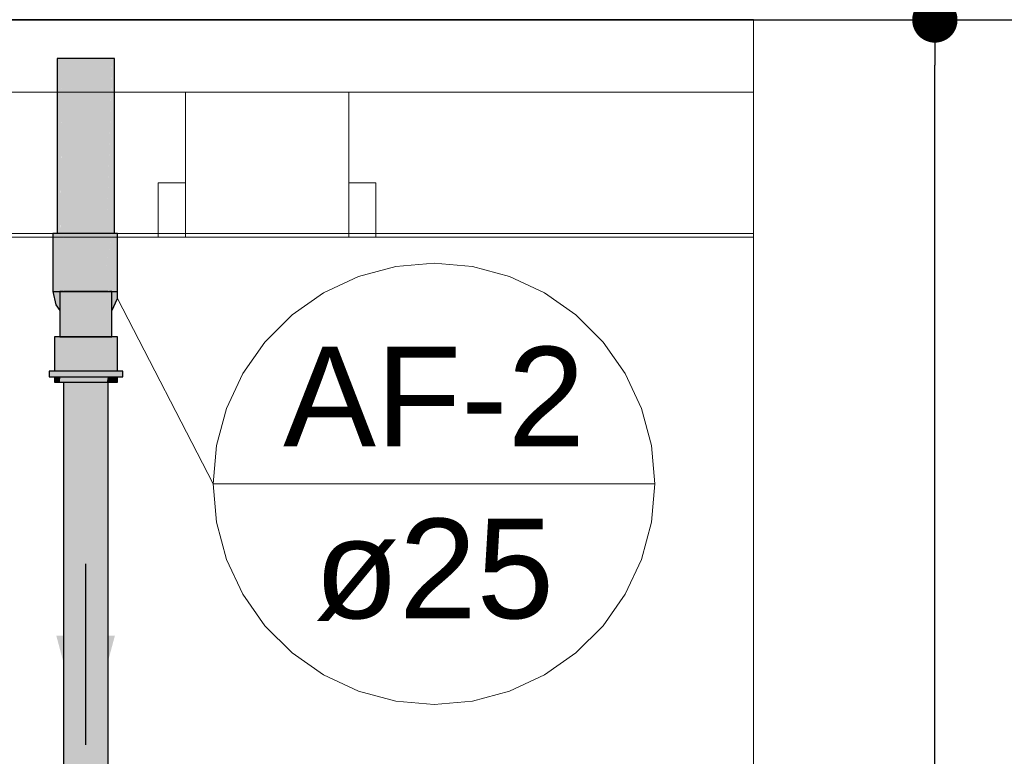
# Model space of a CAD drawing. Header units: millimetres. Extents: x -16331 to -10174, y -4135 to -3584.
# Tile 105 of 256: x -10359.2 to -10357.03, y -4009.82 to -4008.19. Entities that reach past the tile are written whole.
import ezdxf

# ---------------------------------------------------------------- set-up
doc = ezdxf.new("R2010")
doc.units = ezdxf.units.MM
for name, color, linetype in [('AF-Colunas', 4, 'Continuous'), ('AF-Condutos', 4, 'Continuous'), ('AF-Sentido conduto', 7, 'Continuous'), ('DI-Eixos', 7, 'Continuous')]:
    doc.layers.add(name, color=color, linetype=linetype)
for name, color, linetype, lineweight in [('AF-Indicação coluna', 5, 'Continuous', 13), ('DI-Cotas', 9, 'Continuous', 5), ('DI-Elementos externos em corte', 9, 'Continuous', 18), ('DI-Elementos externos em vista', 9, 'Continuous', 5), ('IFC-IfcWall-Contorno', 250, 'Continuous', 5)]:
    doc.layers.add(name, color=color, linetype=linetype, lineweight=lineweight)
doc.styles.add('Arial', font='arial.ttf', dxfattribs={"height": 100})
doc.styles.add('TimesNewRoman', font='times.ttf')
doc.dimstyles.new('UM_25.000000', dxfattribs={"dimtxt": 0.18, "dimasz": 0.1, "dimexe": 0.1, "dimexo": 0.2, "dimgap": 0, "dimtad": 1, "dimtih": 1, "dimtoh": 1, "dimdec": 1, "dimlfac": 25, "dimzin": 0, "dimdsep": 46, "dimtxsty": 'Standard', "dimblk": 'CLOSED', "dimblk1": 'CLOSED', "dimblk2": 'CLOSED', "dimcen": 0.09, "dimdle": 0.1, "dimadec": 1, "dimazin": 2, "dimtfac": 1, "dimtdec": 4, "dimtofl": 0, "dimtmove": 0, "dimatfit": 3, "dimldrblk": 'CLOSED', "dimfxl": 1, "dimtolj": 1, "dimarcsym": 0})

# ---------------------------------------------------------------- blocks, each defined once
blk = doc.blocks.new('_Dot')
at = {"color": 0, "linetype": 'ByBlock', "lineweight": -2}
blk.add_line((-0.5, 0), (-1, 0), dxfattribs=at)
at = {"color": 0, "linetype": 'ByBlock', "const_width": 0.5}
blk.add_lwpolyline([(-0.25, 0, 1), (0.25, 0, 1)], format="xyb", close=True, dxfattribs=at)
blk = doc.blocks.new('*D224')
at = {"layer": 'Defpoints', "color": 0, "transparency": 16777216}
for p in [(-10358.1826, -4008.1924), (-10357.1826, -4008.1924), (-10358.1826, -4018.7924)]:
    blk.add_point(p, dxfattribs=at)
at = {"layer": 'DI-Cotas', "color": 0, "lineweight": -2, "transparency": 16777216}
for p, q in [((-10357.9826, -4008.1924), (-10357.0826, -4008.1924)), ((-10357.1826, -4018.6924), (-10357.1826, -4008.2924)), ((-10357.9826, -4018.7924), (-10357.0826, -4018.7924))]:
    blk.add_line(p, q, dxfattribs=at)
at = {"layer": 'DI-Cotas', "color": 0, "lineweight": -2, "transparency": 16777216, "xscale": 0.1, "yscale": 0.1, "zscale": 0.1}
for p, rotation in [((-10357.1826, -4008.1924), 90), ((-10357.1826, -4018.7924), 270)]:
    blk.add_blockref('_Dot', p, dxfattribs=dict(at, rotation=rotation))
at = {"layer": 'DI-Cotas', "transparency": 16777216, "insert": (-10357.3326, -4013.4924), "char_height": 0.15, "attachment_point": 5, "rotation": 90, "style": 'TimesNewRoman'}
blk.add_mtext('\\A1;265', dxfattribs=at)

msp = doc.modelspace()

# ---------------------------------------------------------------- hatches: boundary and pattern name
at = {"layer": 'AF-Colunas', "linetype": 'Continuous'}
for points in [[(-10359.1217, -4008.6637), (-10359.1279, -4008.6637), (-10359.1279, -4008.7917), (-10359.1217, -4008.7917), (-10359.1185, -4008.7687), (-10359.1041, -4008.6637), (-10359.1185, -4008.6637)], [(-10359.1217, -4008.7917), (-10359.1185, -4008.7917), (-10359.1127, -4008.7917), (-10359.1048, -4008.7917), (-10359.1041, -4008.7917), (-10359.0782, -4008.7917), (-10359.0484, -4008.7917), (-10359.0199, -4008.7917), (-10358.9977, -4008.6637), (-10359.0199, -4008.6637), (-10359.0484, -4008.6637), (-10359.0782, -4008.6637), (-10359.1041, -4008.6637), (-10359.1048, -4008.6691), (-10359.1127, -4008.726), (-10359.1185, -4008.7687)], [(-10358.9855, -4008.6637), (-10358.9919, -4008.6637), (-10358.996, -4008.7533), (-10358.9919, -4008.6637), (-10358.9977, -4008.6637), (-10358.9979, -4008.6652), (-10359.0059, -4008.7112), (-10359.0084, -4008.7254), (-10359.0059, -4008.7309), (-10359.0026, -4008.7385), (-10359.0025, -4008.7386), (-10358.9979, -4008.6676), (-10359.0025, -4008.7386), (-10358.9979, -4008.7489), (-10358.9979, -4008.7491), (-10358.9977, -4008.7494), (-10358.9979, -4008.7491), (-10358.9979, -4008.7489), (-10359.0025, -4008.7386), (-10359.0026, -4008.7385), (-10359.0059, -4008.7309), (-10359.0084, -4008.7254), (-10359.0199, -4008.7917), (-10359.0059, -4008.7917), (-10358.9979, -4008.7917), (-10358.9977, -4008.7917), (-10358.9944, -4008.7569), (-10358.9919, -4008.7313), (-10358.9944, -4008.7569), (-10358.9919, -4008.7623), (-10358.9944, -4008.7569), (-10358.9977, -4008.7917), (-10358.9919, -4008.7917), (-10358.9906, -4008.7653), (-10358.9919, -4008.7917), (-10358.9855, -4008.7917), (-10358.9855, -4008.7768)], [(-10359.1217, -4008.821), (-10359.1127, -4008.8335), (-10359.1127, -4008.8332), (-10359.1048, -4008.8437), (-10359.1048, -4008.8351), (-10359.1004, -4008.8412), (-10359.0765, -4008.855), (-10359.0717, -4008.8402), (-10359.09, -4008.8296), (-10359.0717, -4008.8402), (-10359.0506, -4008.8424), (-10359.0645, -4008.818), (-10359.0744, -4008.8122), (-10359.0645, -4008.818), (-10359.0506, -4008.8424), (-10359.0305, -4008.8358), (-10359.0531, -4008.8191), (-10359.0305, -4008.8358), (-10359.0227, -4008.8494), (-10359.0059, -4008.8343), (-10359.0059, -4008.8315), (-10359.0059, -4008.8343), (-10359.0059, -4008.8391), (-10358.9979, -4008.8339), (-10359.0021, -4008.8308), (-10358.9979, -4008.8339), (-10358.9979, -4008.8342), (-10358.9977, -4008.8341), (-10358.9855, -4008.8067), (-10358.9979, -4008.8248), (-10358.9979, -4008.8214), (-10358.9979, -4008.8161), (-10359.0059, -4008.8281), (-10358.9979, -4008.8161), (-10358.9979, -4008.8214), (-10358.9979, -4008.8248), (-10358.9855, -4008.8067), (-10358.9855, -4008.7917), (-10358.9883, -4008.7917), (-10358.9855, -4008.7768), (-10358.9909, -4008.7779), (-10358.9909, -4008.7917), (-10358.9909, -4008.8056), (-10358.9979, -4008.8103), (-10359.0059, -4008.8157), (-10359.0147, -4008.8217), (-10359.0422, -4008.8156), (-10359.0147, -4008.8217), (-10359.0059, -4008.8157), (-10358.9979, -4008.8103), (-10358.9909, -4008.8056), (-10358.9979, -4008.8041), (-10358.9919, -4008.8054), (-10358.9909, -4008.8056), (-10358.9919, -4008.8016), (-10358.9946, -4008.7917), (-10358.9979, -4008.7917), (-10358.9994, -4008.7917), (-10359.0059, -4008.8024), (-10358.9995, -4008.7917), (-10358.9995, -4008.7917), (-10358.9919, -4008.7781), (-10359.0059, -4008.7811), (-10359.0059, -4008.7917), (-10359.0059, -4008.802), (-10359.0059, -4008.7917), (-10359.0059, -4008.7811), (-10359.0061, -4008.7812), (-10359.0061, -4008.7917), (-10359.0061, -4008.8023), (-10359.006, -4008.7917), (-10359.0061, -4008.8023), (-10359.0336, -4008.8079), (-10359.0061, -4008.8023), (-10359.0061, -4008.7917), (-10359.0061, -4008.7812), (-10359.021, -4008.7917), (-10359.029, -4008.7975), (-10359.029, -4008.786), (-10359.0559, -4008.7917), (-10359.0811, -4008.803), (-10359.1024, -4008.8125), (-10359.1048, -4008.8135), (-10359.1127, -4008.8244), (-10359.1127, -4008.8273), (-10359.1127, -4008.8244), (-10359.1048, -4008.8135), (-10359.1024, -4008.8125), (-10359.0811, -4008.803), (-10359.0559, -4008.7917), (-10359.029, -4008.786), (-10359.029, -4008.7917), (-10359.029, -4008.7975), (-10359.021, -4008.7917), (-10359.0061, -4008.7812), (-10358.9919, -4008.7781), (-10358.9919, -4008.7796), (-10358.9909, -4008.7779), (-10358.9919, -4008.7735), (-10358.9919, -4008.7755), (-10359.0021, -4008.7526), (-10359.0147, -4008.7618), (-10359.0336, -4008.7756), (-10359.0422, -4008.7679), (-10359.0531, -4008.7643), (-10359.0645, -4008.7655), (-10359.0744, -4008.7713), (-10359.0811, -4008.7805), (-10359.0835, -4008.7917), (-10359.0811, -4008.7805), (-10359.1048, -4008.7917), (-10359.1048, -4008.8012), (-10359.1127, -4008.817), (-10359.1048, -4008.8012), (-10359.1048, -4008.7917), (-10359.1048, -4008.7909), (-10359.1068, -4008.7917), (-10359.1127, -4008.8128), (-10359.1068, -4008.7917), (-10359.1127, -4008.8077), (-10359.1167, -4008.8188), (-10359.1127, -4008.8077), (-10359.1068, -4008.7917), (-10359.0811, -4008.7805), (-10359.1024, -4008.771), (-10359.1127, -4008.7816), (-10359.1185, -4008.7917), (-10359.1127, -4008.7917), (-10359.1225, -4008.7917), (-10359.1185, -4008.7917), (-10359.1185, -4008.7877), (-10359.1185, -4008.7733), (-10359.1185, -4008.7691), (-10359.1279, -4008.7917)], [(-10358.9919, -4008.7917), (-10358.9946, -4008.7917), (-10358.9919, -4008.8016), (-10358.9909, -4008.8056), (-10358.9909, -4008.7917), (-10358.9909, -4008.7779), (-10358.9919, -4008.7796), (-10358.9919, -4008.7819)], [(-10359.1127, -4008.8917), (-10359.1048, -4008.8917), (-10359.1029, -4008.8917), (-10359.1048, -4008.8704), (-10359.1029, -4008.8917), (-10359.1029, -4008.847), (-10359.1029, -4008.7917), (-10359.1048, -4008.8442), (-10359.1029, -4008.7917), (-10359.1048, -4008.812), (-10359.1076, -4008.8404), (-10359.1048, -4008.812), (-10359.1048, -4008.7917), (-10359.1127, -4008.7917), (-10359.1127, -4008.8335)], [(-10359.1029, -4008.7917), (-10359.1029, -4008.8917), (-10359.0849, -4008.8917), (-10359.062, -4008.8917), (-10359.038, -4008.8917), (-10359.0171, -4008.7917), (-10359.038, -4008.7917), (-10359.062, -4008.7917), (-10359.0849, -4008.7917)], [(-10358.9979, -4008.8343), (-10358.9979, -4008.7917), (-10359.003, -4008.7917), (-10359.0059, -4008.8128), (-10359.0059, -4008.7917), (-10359.0171, -4008.7917), (-10359.0325, -4008.8654), (-10359.0171, -4008.8516), (-10359.0325, -4008.8654), (-10359.038, -4008.8917), (-10359.0171, -4008.8917), (-10359.0121, -4008.8471), (-10359.0106, -4008.8457), (-10359.0059, -4008.8415), (-10359.0106, -4008.8457), (-10359.0121, -4008.8471), (-10359.0171, -4008.8917), (-10359.0059, -4008.8917), (-10359.0044, -4008.8401), (-10359.0059, -4008.8917), (-10359.003, -4008.8917), (-10359.003, -4008.8388), (-10359.0005, -4008.8366), (-10359.0002, -4008.8363), (-10359.0005, -4008.8366), (-10359.003, -4008.8388), (-10359.003, -4008.8459), (-10359.0004, -4008.8401), (-10359.003, -4008.8459), (-10359.003, -4008.8917), (-10358.9979, -4008.8917), (-10358.9979, -4008.8346)], [(-10359.0059, -4008.8024), (-10358.9994, -4008.7917), (-10358.9995, -4008.7917)], [(-10358.9977, -4008.8341), (-10358.9979, -4008.8342), (-10358.9979, -4008.8343)], [(-10359.1244, -4008.9677), (-10359.1216, -4008.9677), (-10359.1126, -4008.8917), (-10359.1244, -4008.8917)], [(-10359.1126, -4008.8917), (-10359.1216, -4008.9677), (-10359.1126, -4008.9677), (-10359.1107, -4008.9677), (-10359.1074, -4008.9677), (-10359.1048, -4008.9677), (-10359.1015, -4008.9677), (-10359.1048, -4008.956), (-10359.1015, -4008.9677), (-10359.0909, -4008.9677), (-10359.0843, -4008.9677), (-10359.0633, -4008.8917), (-10359.0909, -4008.8917), (-10359.1048, -4008.8917)], [(-10359.005, -4008.9677), (-10358.992, -4008.8917), (-10359.0059, -4008.8917), (-10359.0091, -4008.8917), (-10359.0343, -4008.8917), (-10359.0633, -4008.8917), (-10359.0843, -4008.9677), (-10359.0633, -4008.9677), (-10359.0603, -4008.9677), (-10359.0563, -4008.9677), (-10359.0343, -4008.9677), (-10359.0283, -4008.9677), (-10359.0091, -4008.9677), (-10359.0088, -4008.9677), (-10359.0083, -4008.9677), (-10359.0069, -4008.9677), (-10359.0059, -4008.9677)], [(-10358.9859, -4008.8917), (-10358.992, -4008.8917), (-10359.005, -4008.9677), (-10359.0026, -4008.9677), (-10358.992, -4008.9677), (-10358.9914, -4008.9677), (-10358.9905, -4008.9677), (-10358.9859, -4008.9677)], [(-10358.981, -4008.9797), (-10358.9739, -4008.9797), (-10358.9739, -4008.9677), (-10358.981, -4008.9677), (-10358.9859, -4008.9677), (-10359.0011, -4008.9677), (-10359.0059, -4008.9677), (-10359.0059, -4008.9697), (-10359.0059, -4008.9677), (-10359.0306, -4008.9677), (-10359.0645, -4008.9677), (-10359.0969, -4008.9677), (-10359.1048, -4008.9677), (-10359.1048, -4008.9715), (-10359.1048, -4008.9677), (-10359.1223, -4008.9677), (-10359.1244, -4008.9677), (-10359.1244, -4008.9696), (-10359.1244, -4008.9677), (-10359.1361, -4008.9677), (-10359.1361, -4008.9797), (-10359.1244, -4008.9797), (-10359.1223, -4008.9797), (-10359.1048, -4008.9797), (-10359.0969, -4008.9797), (-10359.0645, -4008.9797), (-10359.0306, -4008.9797), (-10359.0059, -4008.9797), (-10359.0011, -4008.9797), (-10358.9859, -4008.9707), (-10359.0011, -4008.9797), (-10358.9859, -4008.9797)], [(-10359.123, -4008.9797), (-10359.1244, -4008.9917), (-10359.1126, -4008.9917), (-10359.1126, -4008.9797)], [(-10359.1244, -4008.9917), (-10359.123, -4008.9797), (-10359.1244, -4008.9797)], [(-10359.1126, -4008.9917), (-10359.1048, -4008.9917), (-10359.0909, -4008.9917), (-10359.0633, -4008.9917), (-10359.0343, -4008.9917), (-10359.0091, -4008.9917), (-10359.007, -4008.9797), (-10359.0087, -4008.9797), (-10359.0091, -4008.9797), (-10359.0313, -4008.9797), (-10359.0343, -4008.9797), (-10359.0598, -4008.9797), (-10359.0633, -4008.9797), (-10359.0738, -4008.9797), (-10359.0876, -4008.9797), (-10359.0909, -4008.9797), (-10359.0962, -4008.9797), (-10359.1032, -4008.9797), (-10359.1048, -4008.9797), (-10359.1061, -4008.9797), (-10359.11, -4008.9797), (-10359.1116, -4008.9797)], [(-10359.1126, -4008.9917), (-10359.1116, -4008.9797), (-10359.1126, -4008.9797)], [(-10358.9859, -4008.9797), (-10358.9913, -4008.9797), (-10358.992, -4008.9797), (-10359.0043, -4008.9797), (-10359.0059, -4008.9797), (-10359.007, -4008.9797), (-10359.0091, -4008.9917), (-10359.0059, -4008.9917), (-10358.992, -4008.9917), (-10358.9859, -4008.9917)]]:
    msp.add_hatch(color=140, dxfattribs=at).paths.add_polyline_path(points)
at = {"layer": 'AF-Condutos', "linetype": 'Continuous'}
for points in [[(-10359.1185, -4008.6637), (-10359.1158, -4008.6637), (-10359.1077, -4008.2777), (-10359.1185, -4008.2777)], [(-10359.1127, -4008.513), (-10359.1127, -4008.7917), (-10359.1077, -4008.2777)], [(-10359.1077, -4008.2777), (-10359.1114, -4008.6637), (-10359.1077, -4008.6637), (-10359.1028, -4008.6637), (-10359.1006, -4008.6637), (-10359.0879, -4008.6637), (-10359.0816, -4008.6637), (-10359.0626, -4008.6637), (-10359.0626, -4008.2777), (-10359.0879, -4008.2777)], [(-10359.0304, -4008.6637), (-10359.0131, -4008.2777), (-10359.0362, -4008.2777), (-10359.0626, -4008.2777), (-10359.0626, -4008.6637), (-10359.056, -4008.6637), (-10359.0362, -4008.6637)], [(-10359.0092, -4008.6637), (-10358.9975, -4008.2777), (-10359.0131, -4008.2777), (-10359.0304, -4008.6637), (-10359.0131, -4008.6637)], [(-10358.9979, -4008.3061), (-10358.9979, -4008.7917), (-10358.9975, -4008.2777), (-10358.9979, -4008.2931), (-10359.0059, -4008.556), (-10359.0059, -4008.7917)], [(-10358.9975, -4008.2777), (-10358.9978, -4008.6637), (-10358.9975, -4008.6637)], [(-10358.9961, -4008.6637), (-10358.9919, -4008.2777), (-10358.9975, -4008.2777), (-10358.9975, -4008.6637), (-10358.9971, -4008.6637)], [(-10358.9919, -4008.2777), (-10358.9961, -4008.6637), (-10358.9919, -4008.6637)], [(-10358.9979, -4008.3061), (-10359.0038, -4008.6637), (-10358.9979, -4008.6637)], [(-10359.1127, -4008.513), (-10359.1158, -4008.6637), (-10359.1127, -4008.6637)], [(-10359.0059, -4008.556), (-10359.0092, -4008.6637), (-10359.0059, -4008.6637)], [(-10359.0976, -4008.9917), (-10359.1048, -4010.2177), (-10359.0964, -4010.2177), (-10359.0831, -4008.9917), (-10359.0964, -4008.9917), (-10359.0969, -4008.9917)], [(-10359.1048, -4010.2177), (-10359.0976, -4008.9917), (-10359.1048, -4008.9917)], [(-10359.0831, -4008.9917), (-10359.0964, -4010.2177), (-10359.0809, -4010.2177), (-10359.0612, -4010.2177), (-10359.0405, -4010.2177), (-10359.025, -4008.9917), (-10359.0405, -4008.9917), (-10359.0418, -4008.9917), (-10359.0434, -4008.9917), (-10359.0612, -4008.9917), (-10359.0624, -4008.9917), (-10359.0639, -4008.9917), (-10359.0809, -4008.9917), (-10359.0819, -4008.9917)], [(-10359.0236, -4008.9917), (-10359.025, -4008.9917), (-10359.0405, -4010.2177), (-10359.0225, -4010.2177)], [(-10359.0111, -4008.9917), (-10359.012, -4008.9917), (-10359.0225, -4008.9917), (-10359.0232, -4008.9917), (-10359.0236, -4008.9917), (-10359.0225, -4010.2177), (-10359.0103, -4010.2177)], [(-10359.0103, -4010.2177), (-10359.0107, -4008.9917), (-10359.0111, -4008.9917)], [(-10359.0062, -4008.9917), (-10359.0065, -4008.9917), (-10359.0103, -4008.9917), (-10359.0107, -4008.9917), (-10359.0103, -4010.2177), (-10359.0059, -4010.2177)], [(-10359.0059, -4010.2177), (-10359.0061, -4008.9917), (-10359.0062, -4008.9917)], [(-10359.0059, -4010.2177), (-10359.0059, -4008.9917), (-10359.0061, -4008.9917)]]:
    msp.add_hatch(color=151, dxfattribs=at).paths.add_polyline_path(points)
at = {"layer": 'AF-Sentido conduto', "linetype": 'Continuous'}
msp.add_hatch(color=140, dxfattribs=at).paths.add_polyline_path([(-10359.0559, -4009.7924), (-10358.9912, -4009.5509), (-10359.1206, -4009.5509)])

# ---------------------------------------------------------------- linework, layer by layer
at = {"layer": 'AF-Colunas'}
for p, q in [((-10359.1279, -4008.6637), (-10359.1279, -4008.7917)), ((-10359.1217, -4008.6637), (-10359.1279, -4008.6637)), ((-10359.1185, -4008.6637), (-10359.1217, -4008.6637)), ((-10359.1041, -4008.6637), (-10359.1185, -4008.6637)), ((-10359.0782, -4008.6637), (-10359.1041, -4008.6637)), ((-10359.0484, -4008.6637), (-10359.0782, -4008.6637)), ((-10359.0199, -4008.6637), (-10359.0484, -4008.6637)), ((-10358.9977, -4008.6637), (-10359.0199, -4008.6637)), ((-10358.9919, -4008.6637), (-10358.9977, -4008.6637)), ((-10358.9855, -4008.6637), (-10358.9919, -4008.6637)), ((-10358.9855, -4008.7768), (-10358.9855, -4008.6637)), ((-10358.9855, -4008.7917), (-10358.9855, -4008.7768)), ((-10359.1279, -4008.7917), (-10359.1217, -4008.7917)), ((-10359.1279, -4008.7917), (-10359.1217, -4008.821)), ((-10359.1217, -4008.7917), (-10359.1185, -4008.7917)), ((-10359.1185, -4008.7917), (-10359.1127, -4008.7917)), ((-10359.1127, -4008.7917), (-10359.1048, -4008.7917)), ((-10359.1048, -4008.7917), (-10359.1127, -4008.7917)), ((-10359.1127, -4008.7917), (-10359.1127, -4008.8335)), ((-10359.1048, -4008.7917), (-10359.1041, -4008.7917)), ((-10359.1041, -4008.7917), (-10359.0782, -4008.7917)), ((-10359.0849, -4008.7917), (-10359.1029, -4008.7917)), ((-10359.062, -4008.7917), (-10359.0849, -4008.7917)), ((-10359.0782, -4008.7917), (-10359.0484, -4008.7917)), ((-10359.038, -4008.7917), (-10359.062, -4008.7917)), ((-10359.0484, -4008.7917), (-10359.0199, -4008.7917)), ((-10359.0171, -4008.7917), (-10359.038, -4008.7917)), ((-10359.0199, -4008.7917), (-10359.0059, -4008.7917)), ((-10359.0059, -4008.7917), (-10359.0171, -4008.7917)), ((-10359.0059, -4008.7917), (-10358.9979, -4008.7917)), ((-10358.9979, -4008.7917), (-10359.003, -4008.7917)), ((-10358.9979, -4008.7917), (-10358.9977, -4008.7917)), ((-10358.9979, -4008.8343), (-10358.9979, -4008.7917)), ((-10358.9977, -4008.7917), (-10358.9919, -4008.7917)), ((-10358.9919, -4008.7917), (-10358.9855, -4008.7917)), ((-10358.9855, -4008.8067), (-10358.9855, -4008.7917)), ((-10359.1217, -4008.821), (-10359.1127, -4008.8335)), ((-10358.9977, -4008.8341), (-10358.9855, -4008.8067)), ((-10359.1127, -4008.8335), (-10359.1127, -4008.8917)), ((-10358.9979, -4008.8343), (-10358.9977, -4008.8341)), ((-10358.9979, -4008.8346), (-10358.9979, -4008.8343)), ((-10358.9979, -4008.8917), (-10358.9979, -4008.8346)), ((-10359.1126, -4008.8917), (-10359.1244, -4008.8917)), ((-10359.1244, -4008.8917), (-10359.1244, -4008.9677)), ((-10359.1127, -4008.8917), (-10359.1048, -4008.8917)), ((-10359.1048, -4008.8917), (-10359.1126, -4008.8917)), ((-10359.0909, -4008.8917), (-10359.1048, -4008.8917)), ((-10359.1048, -4008.8917), (-10359.1029, -4008.8917)), ((-10359.1029, -4008.8917), (-10359.0849, -4008.8917)), ((-10359.0633, -4008.8917), (-10359.0909, -4008.8917)), ((-10359.0849, -4008.8917), (-10359.062, -4008.8917)), ((-10359.0343, -4008.8917), (-10359.0633, -4008.8917)), ((-10359.062, -4008.8917), (-10359.038, -4008.8917)), ((-10359.038, -4008.8917), (-10359.0171, -4008.8917)), ((-10359.0091, -4008.8917), (-10359.0343, -4008.8917)), ((-10359.0171, -4008.8917), (-10359.0059, -4008.8917)), ((-10359.0059, -4008.8917), (-10359.0091, -4008.8917)), ((-10358.992, -4008.8917), (-10359.0059, -4008.8917)), ((-10359.0059, -4008.8917), (-10359.003, -4008.8917)), ((-10359.003, -4008.8917), (-10358.9979, -4008.8917)), ((-10358.9859, -4008.8917), (-10358.992, -4008.8917)), ((-10358.9859, -4008.9677), (-10358.9859, -4008.8917)), ((-10359.1361, -4008.9677), (-10359.1361, -4008.9797)), ((-10359.1244, -4008.9677), (-10359.1361, -4008.9677)), ((-10359.1223, -4008.9677), (-10359.1244, -4008.9677)), ((-10359.1048, -4008.9677), (-10359.1223, -4008.9677)), ((-10359.0969, -4008.9677), (-10359.1048, -4008.9677)), ((-10359.0645, -4008.9677), (-10359.0969, -4008.9677)), ((-10359.0306, -4008.9677), (-10359.0645, -4008.9677)), ((-10359.0059, -4008.9677), (-10359.0306, -4008.9677)), ((-10359.0011, -4008.9677), (-10359.0059, -4008.9677)), ((-10358.9859, -4008.9677), (-10359.0011, -4008.9677)), ((-10358.981, -4008.9677), (-10358.9859, -4008.9677)), ((-10358.9739, -4008.9677), (-10358.981, -4008.9677)), ((-10358.9739, -4008.9797), (-10358.9739, -4008.9677)), ((-10359.1361, -4008.9797), (-10359.1244, -4008.9797)), ((-10359.1244, -4008.9797), (-10359.1244, -4008.9917)), ((-10359.1244, -4008.9797), (-10359.1223, -4008.9797)), ((-10359.1244, -4008.9917), (-10359.1126, -4008.9917)), ((-10359.1223, -4008.9797), (-10359.1048, -4008.9797)), ((-10359.1126, -4008.9917), (-10359.1048, -4008.9917)), ((-10359.1048, -4008.9797), (-10359.0969, -4008.9797)), ((-10359.1048, -4008.9917), (-10359.0909, -4008.9917)), ((-10359.0969, -4008.9797), (-10359.0645, -4008.9797)), ((-10359.0909, -4008.9917), (-10359.0633, -4008.9917)), ((-10359.0645, -4008.9797), (-10359.0306, -4008.9797)), ((-10359.0633, -4008.9917), (-10359.0343, -4008.9917)), ((-10359.0343, -4008.9917), (-10359.0091, -4008.9917)), ((-10359.0306, -4008.9797), (-10359.0059, -4008.9797)), ((-10359.0091, -4008.9917), (-10359.0059, -4008.9917)), ((-10359.0059, -4008.9797), (-10359.0011, -4008.9797)), ((-10359.0059, -4008.9917), (-10358.992, -4008.9917)), ((-10359.0011, -4008.9797), (-10358.9859, -4008.9797)), ((-10358.992, -4008.9917), (-10358.9859, -4008.9917)), ((-10358.9859, -4008.9797), (-10358.981, -4008.9797)), ((-10358.9859, -4008.9917), (-10358.9859, -4008.9797)), ((-10358.981, -4008.9797), (-10358.9739, -4008.9797))]:
    msp.add_line(p, q, dxfattribs=at)
at = {"layer": 'AF-Condutos'}
for p, q in [((-10359.1077, -4008.2777), (-10359.1185, -4008.2777)), ((-10359.1185, -4008.2777), (-10359.1185, -4008.6637)), ((-10359.0879, -4008.2777), (-10359.1077, -4008.2777)), ((-10359.0626, -4008.2777), (-10359.0879, -4008.2777)), ((-10359.0362, -4008.2777), (-10359.0626, -4008.2777)), ((-10359.0131, -4008.2777), (-10359.0362, -4008.2777)), ((-10358.9975, -4008.2777), (-10359.0131, -4008.2777)), ((-10358.9919, -4008.2777), (-10358.9975, -4008.2777)), ((-10358.9919, -4008.6637), (-10358.9919, -4008.2777)), ((-10359.1048, -4008.9917), (-10359.1048, -4010.2177)), ((-10359.0059, -4010.2177), (-10359.0059, -4008.9917))]:
    msp.add_line(p, q, dxfattribs=at)
at = {"layer": 'AF-Indicação coluna'}
for q in [(-10358.9855, -4008.8067), (-10357.8003, -4009.2162)]:
    msp.add_line((-10358.7743, -4009.2162), q, dxfattribs=at)
msp.add_lwpolyline([(-10357.8003, -4009.2162), (-10357.8077, -4009.1316), (-10357.8296, -4009.0496), (-10357.8655, -4008.9727), (-10357.9142, -4008.9031), (-10357.9742, -4008.8431), (-10358.0438, -4008.7944), (-10358.1207, -4008.7585), (-10358.2027, -4008.7365), (-10358.2873, -4008.7291), (-10358.3719, -4008.7365), (-10358.4539, -4008.7585), (-10358.5308, -4008.7944), (-10358.6003, -4008.8431), (-10358.6604, -4008.9031), (-10358.7091, -4008.9727), (-10358.7449, -4009.0496), (-10358.7669, -4009.1316), (-10358.7743, -4009.2162), (-10358.7669, -4009.3007), (-10358.7449, -4009.3827), (-10358.7091, -4009.4597), (-10358.6604, -4009.5292), (-10358.6003, -4009.5892), (-10358.5308, -4009.6379), (-10358.4539, -4009.6738), (-10358.3719, -4009.6958), (-10358.2873, -4009.7032), (-10358.2027, -4009.6958), (-10358.1207, -4009.6738), (-10358.0438, -4009.6379), (-10357.9742, -4009.5892), (-10357.9142, -4009.5292), (-10357.8655, -4009.4597), (-10357.8296, -4009.3827), (-10357.8077, -4009.3007), (-10357.8003, -4009.2162)], dxfattribs=at)
at = {"layer": 'AF-Sentido conduto'}
msp.add_lwpolyline([(-10359.0559, -4009.3924), (-10359.0559, -4009.7924)], dxfattribs=at)
at = {"layer": 'DI-Eixos'}
msp.add_line((-10376.1671, -4008.1924), (-10355.1826, -4008.1924), dxfattribs=at)
at = {"layer": 'DI-Elementos externos em corte'}
for p, q in [((-10357.5826, -4008.1918), (-10362.6049, -4008.1918)), ((-10357.5826, -4008.1918), (-10360.0355, -4008.1918)), ((-10357.5826, -4008.2037), (-10357.5826, -4008.1918)), ((-10357.5826, -4008.2022), (-10357.5826, -4008.1918)), ((-10357.5826, -4008.2523), (-10357.5826, -4008.2022)), ((-10357.5826, -4008.3518), (-10357.5826, -4008.2037)), ((-10357.5826, -4008.3518), (-10357.5826, -4008.2523)), ((-10360.0355, -4008.3518), (-10358.8355, -4008.3518)), ((-10358.8355, -4008.3518), (-10358.4755, -4008.3518)), ((-10358.7335, -4008.3518), (-10358.8355, -4008.3518)), ((-10358.8355, -4008.3518), (-10358.8355, -4008.5518)), ((-10358.4755, -4008.3518), (-10358.7335, -4008.3518)), ((-10358.4755, -4008.3518), (-10357.5826, -4008.3518)), ((-10358.4755, -4008.4425), (-10358.4755, -4008.3518)), ((-10357.5826, -4008.6638), (-10357.5826, -4008.3518)), ((-10358.4755, -4008.5518), (-10358.4755, -4008.4425)), ((-10358.8785, -4008.5518), (-10358.8955, -4008.5518)), ((-10358.8955, -4008.5518), (-10358.8955, -4008.6378)), ((-10358.8355, -4008.5518), (-10358.8785, -4008.5518)), ((-10358.8355, -4008.5518), (-10358.8355, -4008.5811)), ((-10358.8355, -4008.5858), (-10358.8355, -4008.5518)), ((-10358.4755, -4008.6638), (-10358.4755, -4008.5518)), ((-10358.4585, -4008.5518), (-10358.4755, -4008.5518)), ((-10358.4755, -4008.5518), (-10358.4755, -4008.6378)), ((-10358.4155, -4008.5518), (-10358.4585, -4008.5518)), ((-10358.4155, -4008.5858), (-10358.4155, -4008.5518)), ((-10358.8355, -4008.5811), (-10358.8355, -4008.6638)), ((-10358.8355, -4008.6638), (-10358.8355, -4008.5858)), ((-10358.4155, -4008.6638), (-10358.4155, -4008.5858)), ((-10358.8955, -4008.6378), (-10358.8955, -4008.6638)), ((-10358.4755, -4008.6378), (-10358.4755, -4008.6638)), ((-10364.8559, -4008.6718), (-10359.1106, -4008.6718)), ((-10357.5826, -4008.6638), (-10362.6012, -4008.6638)), ((-10359.9755, -4008.6718), (-10358.8955, -4008.6718)), ((-10359.1106, -4008.6718), (-10358.8955, -4008.6718)), ((-10358.8955, -4008.6638), (-10358.8955, -4008.6718)), ((-10358.8955, -4008.6718), (-10358.8355, -4008.6718)), ((-10358.8955, -4008.6718), (-10358.8355, -4008.6718)), ((-10358.8955, -4008.6718), (-10358.8525, -4008.6718)), ((-10358.8525, -4008.6718), (-10358.8355, -4008.6718)), ((-10358.8355, -4008.6638), (-10358.8355, -4008.6718)), ((-10358.8355, -4008.6718), (-10358.8355, -4008.6638)), ((-10358.8355, -4008.6718), (-10358.4755, -4008.6718)), ((-10358.8355, -4008.6718), (-10358.4755, -4008.6718)), ((-10358.8355, -4008.6718), (-10358.5776, -4008.6718)), ((-10358.5776, -4008.6718), (-10358.4755, -4008.6718)), ((-10358.4755, -4008.6718), (-10358.4755, -4008.6638)), ((-10358.4755, -4008.6718), (-10358.4155, -4008.6718)), ((-10358.4755, -4008.6718), (-10358.4155, -4008.6718)), ((-10358.4325, -4008.6718), (-10358.4155, -4008.6718)), ((-10358.4155, -4008.6718), (-10358.4155, -4008.6638)), ((-10358.4155, -4008.6718), (-10358.0553, -4008.6718)), ((-10358.4155, -4008.6718), (-10357.5826, -4008.6718)), ((-10358.0553, -4008.6718), (-10357.5826, -4008.6718)), ((-10357.5826, -4008.6718), (-10357.5826, -4008.6638)), ((-10357.5826, -4008.6699), (-10357.5826, -4008.6638)), ((-10357.5826, -4008.6718), (-10357.5826, -4008.6699))]:
    msp.add_line(p, q, dxfattribs=at)
at = {"layer": 'DI-Elementos externos em corte', "lineweight": 5}
for p, q in [((-10357.5826, -4008.1918), (-10362.6049, -4008.1918)), ((-10357.5826, -4008.1918), (-10360.0355, -4008.1918)), ((-10357.5826, -4008.2037), (-10357.5826, -4008.1918)), ((-10357.5826, -4008.2022), (-10357.5826, -4008.1918)), ((-10357.5826, -4008.2523), (-10357.5826, -4008.2022)), ((-10357.5826, -4008.3518), (-10357.5826, -4008.2037)), ((-10357.5826, -4008.3518), (-10357.5826, -4008.2523)), ((-10360.0355, -4008.3518), (-10358.8355, -4008.3518)), ((-10358.8355, -4008.3518), (-10358.4755, -4008.3518)), ((-10358.7335, -4008.3518), (-10358.8355, -4008.3518)), ((-10358.8355, -4008.3518), (-10358.8355, -4008.5518)), ((-10358.4755, -4008.3518), (-10358.7335, -4008.3518)), ((-10358.4755, -4008.3518), (-10357.5826, -4008.3518)), ((-10358.4755, -4008.4425), (-10358.4755, -4008.3518)), ((-10357.5826, -4008.6638), (-10357.5826, -4008.3518)), ((-10358.4755, -4008.5518), (-10358.4755, -4008.4425)), ((-10358.8785, -4008.5518), (-10358.8955, -4008.5518)), ((-10358.8955, -4008.5518), (-10358.8955, -4008.6378)), ((-10358.8355, -4008.5518), (-10358.8785, -4008.5518)), ((-10358.8355, -4008.5518), (-10358.8355, -4008.5811)), ((-10358.8355, -4008.5858), (-10358.8355, -4008.5518)), ((-10358.4755, -4008.6638), (-10358.4755, -4008.5518)), ((-10358.4585, -4008.5518), (-10358.4755, -4008.5518)), ((-10358.4755, -4008.5518), (-10358.4755, -4008.6378)), ((-10358.4155, -4008.5518), (-10358.4585, -4008.5518)), ((-10358.4155, -4008.5858), (-10358.4155, -4008.5518)), ((-10358.8355, -4008.5811), (-10358.8355, -4008.6638)), ((-10358.8355, -4008.6638), (-10358.8355, -4008.5858)), ((-10358.4155, -4008.6638), (-10358.4155, -4008.5858)), ((-10358.8955, -4008.6378), (-10358.8955, -4008.6638)), ((-10358.4755, -4008.6378), (-10358.4755, -4008.6638)), ((-10364.8559, -4008.6718), (-10359.1106, -4008.6718)), ((-10357.5826, -4008.6638), (-10362.6012, -4008.6638)), ((-10359.9755, -4008.6718), (-10358.8955, -4008.6718)), ((-10359.1106, -4008.6718), (-10358.8955, -4008.6718)), ((-10358.8955, -4008.6638), (-10358.8955, -4008.6718)), ((-10358.8955, -4008.6718), (-10358.8355, -4008.6718)), ((-10358.8955, -4008.6718), (-10358.8355, -4008.6718)), ((-10358.8955, -4008.6718), (-10358.8525, -4008.6718)), ((-10358.8525, -4008.6718), (-10358.8355, -4008.6718)), ((-10358.8355, -4008.6638), (-10358.8355, -4008.6718)), ((-10358.8355, -4008.6718), (-10358.8355, -4008.6638)), ((-10358.8355, -4008.6718), (-10358.4755, -4008.6718)), ((-10358.8355, -4008.6718), (-10358.4755, -4008.6718)), ((-10358.8355, -4008.6718), (-10358.5776, -4008.6718)), ((-10358.5776, -4008.6718), (-10358.4755, -4008.6718)), ((-10358.4755, -4008.6718), (-10358.4755, -4008.6638)), ((-10358.4755, -4008.6718), (-10358.4155, -4008.6718)), ((-10358.4755, -4008.6718), (-10358.4155, -4008.6718)), ((-10358.4325, -4008.6718), (-10358.4155, -4008.6718)), ((-10358.4155, -4008.6718), (-10358.4155, -4008.6638)), ((-10358.4155, -4008.6718), (-10358.0553, -4008.6718)), ((-10358.4155, -4008.6718), (-10357.5826, -4008.6718)), ((-10358.0553, -4008.6718), (-10357.5826, -4008.6718)), ((-10357.5826, -4008.6718), (-10357.5826, -4008.6638)), ((-10357.5826, -4008.6699), (-10357.5826, -4008.6638)), ((-10357.5826, -4008.6718), (-10357.5826, -4008.6699))]:
    msp.add_line(p, q, dxfattribs=at)
at = {"layer": 'DI-Elementos externos em vista'}
for p, q in [((-10357.9635, -4008.1917), (-10359.8284, -4008.1917)), ((-10357.5826, -4008.1917), (-10357.9635, -4008.1917)), ((-10357.5826, -4008.2232), (-10357.5826, -4008.1917)), ((-10357.5826, -4009.9301), (-10357.5826, -4008.2232))]:
    msp.add_line(p, q, dxfattribs=at)
at = {"layer": 'IFC-IfcWall-Contorno', "lineweight": 5}
for p, q in [((-10357.9635, -4008.1917), (-10359.8284, -4008.1917)), ((-10357.5826, -4008.1917), (-10357.9635, -4008.1917)), ((-10357.5826, -4008.2232), (-10357.5826, -4008.1917)), ((-10357.5826, -4009.9301), (-10357.5826, -4008.2232))]:
    msp.add_line(p, q, dxfattribs=at)

# ---------------------------------------------------------------- texts
at = {"layer": 'AF-Indicação coluna', "char_height": 0.22, "attachment_point": 8, "line_spacing_factor": 0.6, "style": 'Arial'}
for s, insert, width in [('AF-2', (-10358.2873, -4009.1336), 1.332073), ('ø25', (-10358.2873, -4009.5188), 1.059085)]:
    msp.add_mtext(s, dxfattribs=dict(at, insert=insert, width=width))

# ---------------------------------------------------------------- dimensions: what is measured, and where the dimension line sits
at = {"layer": 'DI-Cotas'}
dim = msp.add_linear_dim(base=(-10357.1826, -4008.1924), p1=(-10358.1826, -4018.7924), p2=(-10358.1826, -4008.1924), angle=90, dimstyle='UM_25.000000', override={"dimtxt": 0.15, "dimasz": 0.1, "dimexe": 0.1, "dimexo": 0.2, "dimtad": 1, "dimtih": 0, "dimtoh": 0, "dimdec": 1, "dimlfac": 25, "dimzin": 8, "dimtxsty": 'TimesNewRoman', "dimblk": 'Dot', "dimblk1": 'Dot', "dimblk2": 'Dot', "dimsah": 1, "dimdle": 0.1, "dimse1": 0, "dimse2": 0, "dimclrt": 256, "dimadec": 1, "dimazin": 3, "dimtmove": 2, "dimldrblk": 'Dot'}, dxfattribs=at)
dim.commit()
dim.dimension.update_dxf_attribs({"geometry": '*D224', "text_midpoint": (-10357.3326, -4013.4924), "dimtype": 160, "text_rotation": 90})

doc.saveas('drawing.dxf')
